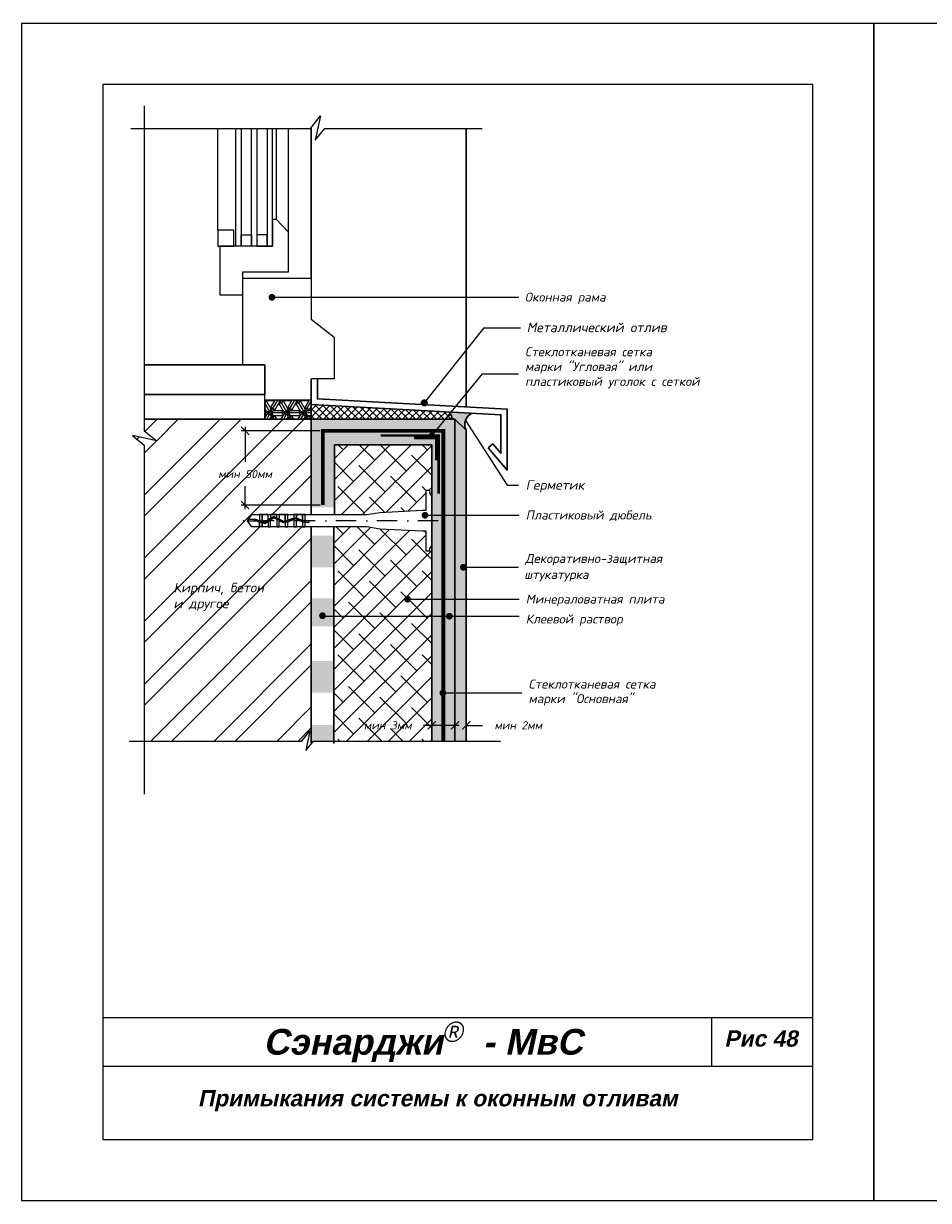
# Model space of a CAD drawing. Header units: inches. Extents: x 47 to 4151, y -1120 to 1902.
# Tile 38 of 93: x 1522 to 1745, y 275 to 565. Entities that reach past the tile are written whole.
import ezdxf

# ---------------------------------------------------------------- set-up
doc = ezdxf.new("R2010")
doc.units = ezdxf.units.IN
doc.header["$LTSCALE"] = 10
doc.header["$MEASUREMENT"] = 0
doc.linetypes.add('DASHDOT', pattern=[1, 0.5, -0.25, 0, -0.25])
doc.linetypes.add('HIDDEN', pattern=[0.375, 0.25, -0.125])
doc.layers.add('dim', color=160, linetype='Continuous', lineweight=15)
doc.layers.add('Layer1', color=108, linetype='Continuous', lineweight=30)
for name, color, linetype in [('DUBEL', 142, 'Continuous'), ('hatch', 240, 'Continuous'), ('ndp', 242, 'Continuous'), ('ramka', 248, 'Continuous'), ('wind', 82, 'Continuous')]:
    doc.layers.add(name, color=color, linetype=linetype)
doc.layers.add('list', color=5, linetype='Continuous', plot=False)
doc.styles.add('ndp', font='ARIALBD.TTF', dxfattribs={"oblique": 12})
doc.styles.add('style2', font='romans.shx', dxfattribs={"oblique": 12})
doc.dimstyles.new('1', dxfattribs={"dimtxt": 2, "dimasz": 2, "dimexe": 1, "dimexo": 0.7, "dimgap": 2, "dimtad": 0, "dimtih": 1, "dimtoh": 1, "dimdec": 4, "dimzin": 0, "dimdsep": 46, "dimtxsty": 'style2', "dimblk": 'ARCHTICK', "dimcen": 1.5, "dimdle": 1, "dimadec": 0, "dimazin": 0, "dimtfac": 1, "dimtdec": 4, "dimtofl": 0, "dimtmove": 0, "dimatfit": 2, "dimldrblk": 'DOTSMALL', "dimfxl": 1, "dimtolj": 1, "dimtzin": 0, "dimarcsym": 0})

# ---------------------------------------------------------------- blocks, each defined once
blk = doc.blocks.new('_ArchTick')
at = {"layer": 'DUBEL', "color": 0, "const_width": 0.15}
blk.add_lwpolyline([(-0.5, -0.5), (0.5, 0.5)], dxfattribs=at)
blk = doc.blocks.new('*D90')
at = {"layer": 'Defpoints', "color": 0}
for p in [(1622.93, 392.62), (1622.93, 391.68), (1628.66, 393.09)]:
    blk.add_point(p, dxfattribs=at)
at = {"layer": 'dim', "color": 0, "lineweight": -2}
for p, q in [((1622.93, 391.68), (1620.93, 391.68)), ((1622.93, 391.92), (1622.93, 390.68)), ((1629.66, 391.68), (1622.93, 391.68)), ((1628.66, 392.39), (1628.66, 390.68))]:
    blk.add_line(p, q, dxfattribs=at)
at = {"layer": 'dim', "color": 0, "lineweight": -2, "xscale": 2, "yscale": 2, "zscale": 2, "rotation": 180}
blk.add_blockref('_ArchTick', (1622.93, 391.68), dxfattribs=at)
at = {"layer": 'dim', "color": 0, "lineweight": -2, "xscale": 2, "yscale": 2, "zscale": 2}
blk.add_blockref('_ArchTick', (1628.66, 391.68), dxfattribs=at)
at = {"layer": 'dim', "color": 0, "insert": (1612.11, 391.68), "char_height": 2, "attachment_point": 5, "style": 'style2'}
blk.add_mtext('\\A1;{\\fRomanS|b0|i0|c204|p2;мин 3мм}', dxfattribs=at)
blk = doc.blocks.new('_DotSmall')
at = {"layer": 'DUBEL', "color": 0, "const_width": 0.5}
blk.add_lwpolyline([(-0.0625, 0, 1), (0.0625, 0, 1)], format="xyb", close=True, dxfattribs=at)
blk = doc.blocks.new('*D69')
at = {"layer": 'Defpoints', "color": 0}
for p in [(1628.66, 393.09), (1631.44, 393.19), (1631.44, 391.68)]:
    blk.add_point(p, dxfattribs=at)
at = {"layer": 'dim', "color": 0, "lineweight": -2}
for p, q in [((1628.66, 391.68), (1626.66, 391.68)), ((1628.66, 392.39), (1628.66, 390.68)), ((1631.44, 392.49), (1631.44, 390.68)), ((1631.44, 391.68), (1635.44, 391.68))]:
    blk.add_line(p, q, dxfattribs=at)
at = {"layer": 'dim', "color": 0, "lineweight": -2, "xscale": 2, "yscale": 2, "zscale": 2}
blk.add_blockref('_ArchTick', (1628.66, 391.68), dxfattribs=at)
at = {"layer": 'dim', "color": 0, "lineweight": -2, "xscale": 2, "yscale": 2, "zscale": 2, "rotation": 180}
blk.add_blockref('_ArchTick', (1631.44, 391.68), dxfattribs=at)
at = {"layer": 'dim', "color": 0, "insert": (1644.26, 391.68), "char_height": 2, "attachment_point": 5, "style": 'style2'}
blk.add_mtext('\\A1;{\\fRomanS|b0|i0|c204|p2;мин 2мм}', dxfattribs=at)
blk = doc.blocks.new('*D70')
at = {"layer": 'Defpoints', "color": 0}
for p in [(1576.95, 464.24), (1596.11, 464.24), (1596.11, 445.97)]:
    blk.add_point(p, dxfattribs=at)
at = {"layer": 'dim', "color": 0, "lineweight": -2}
for p, q in [((1595.41, 464.24), (1575.95, 464.24)), ((1576.95, 465.24), (1576.95, 456.62)), ((1576.95, 444.97), (1576.95, 450.61)), ((1595.41, 445.97), (1575.95, 445.97))]:
    blk.add_line(p, q, dxfattribs=at)
at = {"layer": 'dim', "color": 0, "lineweight": -2, "xscale": 2, "yscale": 2, "zscale": 2}
for p, rotation in [((1576.95, 464.24), 90), ((1576.95, 445.97), 270)]:
    blk.add_blockref('_ArchTick', p, dxfattribs=dict(at, rotation=rotation))
at = {"layer": 'dim', "color": 0, "insert": (1576.95, 453.62), "char_height": 2, "attachment_point": 5, "style": 'style2'}
blk.add_mtext('\\A1;{\\fRomanS|b0|i0|c204|p2;мин 50мм}', dxfattribs=at)

msp = doc.modelspace()

# ---------------------------------------------------------------- hatches: boundary and pattern name
at = {"layer": 'hatch'}
h = msp.add_hatch(dxfattribs=at)
h.set_pattern_fill('ESCHER', color=256, scale=3.5, style=0)
h.set_pattern_definition([(60, (134.157, 912.404), (-4.2, -9e-10), [3.85, -0.35]), (180, (134.157, 912.404), (2.1, -3.637307), [3.85, -0.35]), (300, (134.157, 912.404), (4.2, -9e-10), [3.85, -0.35]), (60, (134.507, 912.404), (-4.2, -9e-10), [0.7, -3.5]), (300, (134.507, 912.404), (4.2, -9e-10), [0.7, -3.5]), (60, (133.982, 912.707), (-4.2, -9e-10), [0.7, -3.5]), (180, (133.982, 912.707), (2.1, -3.637307), [0.7, -3.5]), (300, (133.982, 912.101), (4.2, -9e-10), [0.7, -3.5]), (180, (133.982, 912.101), (2.1, -3.637307), [0.7, -3.5]), (60, (132.757, 912.404), (-4.2, -9e-10), [0.7, -3.5]), (300, (132.757, 912.404), (4.2, -9e-10), [0.7, -3.5]), (60, (134.857, 911.1916), (-4.2, -9e-10), [0.7, -3.5]), (180, (134.857, 911.1916), (2.1, -3.637307), [0.7, -3.5]), (300, (134.857, 913.6165), (4.2, -9e-10), [0.7, -3.5]), (180, (134.857, 913.6165), (2.1, -3.637307), [0.7, -3.5]), (0, (134.857, 913.0102), (-2.1, 3.637307), [2.45, -1.75]), (0, (134.857, 911.7978), (-2.1, 3.637307), [2.45, -1.75]), (120, (134.332, 913.3133), (-4.2, 9e-10), [2.45, -1.75]), (120, (133.282, 912.707), (-4.2, 9e-10), [2.45, -1.75]), (240, (133.282, 912.101), (2.1, -3.637307), [2.45, -1.75]), (240, (134.332, 911.4947), (2.1, -3.637307), [2.45, -1.75])])
h.paths.add_polyline_path([(1593.248029, 467.099259), (1593.248029, 471.829368), (1584.806805, 471.829368), (1581.771136, 471.829368), (1581.771136, 467.099259)])
h = msp.add_hatch(dxfattribs=at)
h.set_pattern_fill('ANSI37', color=256, scale=10, style=0)
h.set_pattern_definition([(45, (134.1568, 912.404), (-0.8838835, 0.8838835), []), (135, (134.1568, 912.404), (-0.8838835, -0.8838835), [])])
h.paths.add_polyline_path([(1627.85537, 467.099259, 0.284885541), (1627.098308, 468.896867), (1593.248029, 470.698627), (1593.248029, 467.099259)])
h = msp.add_hatch(dxfattribs=at)
h.set_pattern_fill('ANSI32', color=256, scale=29.327494, style=0)
h.set_pattern_definition([(45, (134.157, 912.404), (-7.77663, 7.77663), []), (45, (139.341, 912.404), (-7.77663, 7.77663), [])])
h.paths.add_polyline_path([(1593.248029, 440.59964), (1591.710695, 440.59964), (1591.082333, 440.59964), (1589.592113, 440.59964), (1588.963752, 440.59964), (1587.473532, 440.59964), (1586.84517, 440.59964), (1585.35495, 440.59964), (1584.726588, 440.59964), (1583.236368, 440.59964), (1582.608007, 440.59964), (1581.117787, 440.59964), (1580.489425, 440.59964), (1578.613145, 440.59964), (1577.530393, 442.101831), (1577.760231, 442.420705), (1578.613145, 443.604023), (1580.489425, 443.604023), (1582.608007, 443.604023), (1583.236368, 443.604023), (1584.726588, 443.604023), (1585.35495, 443.604023), (1587.473532, 443.604023), (1588.963752, 443.604023), (1591.082333, 443.604023), (1591.710695, 443.604023), (1593.248029, 443.604023), (1593.248029, 460.806721), (1593.248029, 467.099259), (1576.36558, 467.099259), (1552.086476, 467.099259), (1552.086476, 464.237378), (1555.201149, 461.782646), (1549.200137, 463.094807), (1552.086476, 460.722826), (1552.086476, 387.815063), (1590.951257, 387.815063), (1592.930741, 390.32672), (1591.872621, 385.487533), (1593.248029, 387.161196)])
h.paths.add_polyline_path([(1568.670226, 455.124291), (1585.23588, 455.124291), (1585.23588, 452.105895), (1568.670226, 452.105895)], flags=24)
h.paths.add_polyline_path([(1558.862227, 419.287925), (1575.900105, 419.038575), (1576.648155, 422.557874), (1559.610277, 422.807224)], flags=24)
h.paths.add_polyline_path([(1558.625152, 423.050106), (1587.449889, 422.717639), (1588.44729, 427.410038), (1559.622553, 427.742505)], flags=24)
h = msp.add_hatch(dxfattribs=at)
h.set_pattern_fill('DOTS', color=256, scale=7, style=0)
h.set_pattern_definition([(0, (134.15683, 912.404), (0.21875, 0.4375), [0, -0.4375])])
h.paths.add_polyline_path([(1628.656529, 467.099259), (1593.248029, 467.099259), (1593.248029, 460.806721), (1593.248029, 445.410294), (1598.972306, 445.410294), (1598.972306, 460.806721), (1622.932252, 460.806721), (1622.932252, 442.206338), (1622.932252, 387.815063), (1628.656529, 387.815063)])
h.paths.add_polyline_path([(1624.247673, 457.175941), (1623.918818, 457.175941), (1623.918818, 462.361548), (1618.73321, 462.361548), (1618.73321, 462.690404), (1624.247673, 462.690404)], flags=16)
msp.add_hatch(color=256, dxfattribs=at).paths.add_polyline_path([(1632.846843, 468.590887), (1627.728179, 468.86334), (1627.469934, 468.546823, -0.2114126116), (1627.85537, 467.099259), (1628.656529, 467.099259), (1631.44299, 464.407292, -0.4364070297)])
h = msp.add_hatch(dxfattribs=at)
h.set_pattern_fill('AR-CONC', color=256, scale=0.293275, style=0)
h.set_pattern_definition([(50, (134.1568, 912.404), (2.1035444, -0.1840363), [0.2199562, -2.4195183]), (355, (134.1568, 912.404), (-0.406923, 2.205991), [0.175965, -1.9356146]), (100.4514, (134.3321, 912.3887), (1.696623, 2.0219534), [0.186934, -2.056274]), (46.1842, (134.1568, 912.9906), (3.1299506, -0.485426), [0.329934, -3.6292774]), (96.6356, (134.4177, 912.95), (2.7411315, 2.8568436), [0.280401, -3.0844107]), (351.1842, (134.1568, 912.9906), (2.741129, 2.856846), [0.2639474, -2.903422]), (21, (134.4501, 912.844), (1.7505788, -1.1807803), [0.2199562, -2.4195183]), (326, (134.45, 912.844), (0.713583, 2.1266834), [0.175965, -1.9356146]), (71.4514, (134.596, 912.7455), (2.4641624, 0.945901), [0.186934, -2.056274]), (37.5, (134.1568, 912.404), (0.0356618, 0.97629425), [0, -1.9121526, 0, -1.9649421, 0, -1.9429465]), (7.5, (134.1568, 912.404), (0.771517, 1.1567107), [0, -1.1203103, 0, -1.8681614, 0, -0.7405192]), (327.5, (133.5028, 912.404), (1.56556743, -0.0661478), [0, -0.7331874, 0, -2.2875445, 0, -3.0353956]), (317.5, (133.2095, 912.404), (1.7103389, 0.2935828), [0, -0.9531436, 0, -1.5191642, 0, -2.1555708])])
h.paths.add_polyline_path([(1628.656529, 387.815063), (1631.44299, 387.815063), (1631.44299, 464.407292), (1628.656529, 467.099259)])
at = {"layer": 'hatch', "lineweight": -2}
h = msp.add_hatch(dxfattribs=at)
h.set_pattern_fill('ANSI38', color=1, scale=29.327494, style=0)
h.set_pattern_definition([(45, (-415.641, -1.8365), (-2.592209, 2.592209), []), (135, (-415.641, -1.8365), (-7.776626, 2.592209), [9.164842, -5.498905])])
h.paths.add_polyline_path([(1622.932252, 460.806721), (1598.972306, 460.806721), (1598.972306, 443.604023), (1606.960936, 443.604023), (1610.156395, 444.148788), (1620.685098, 444.698222), (1621.601238, 444.698222), (1621.601238, 449.624219), (1622.424457, 449.624219), (1622.424457, 448.945533), (1622.932252, 448.105132)])
h.paths.add_polyline_path([(1622.932252, 436.098531), (1622.424457, 435.25813), (1622.424457, 434.579444), (1621.601238, 434.579444), (1621.601238, 439.505441), (1620.685098, 439.505441), (1610.156395, 440.054874), (1606.960936, 440.59964), (1598.797772, 440.59964), (1598.797772, 387.815063), (1622.932252, 387.815063), (1622.932252, 422.745677), (1617.400806, 422.745677, -1), (1616.570609, 422.745677, -1), (1617.400806, 422.745677), (1622.932252, 422.745677)])
h.paths.add_polyline_path([(1605.793011, 393.189708), (1620.432252, 393.189708), (1620.432252, 390.171311), (1605.793011, 390.171311)], flags=24)
h = msp.add_hatch(dxfattribs=at)
h.set_pattern_fill('DOTS', color=1, scale=7, angle=180, style=0)
h.set_pattern_definition([(180, (-415.64094, -1.83652), (-0.21875, -0.4375), [0, -0.4375])])
h.paths.add_polyline_path([(1598.797772, 438.398812), (1593.248029, 438.398812), (1593.248029, 430.596169), (1598.797772, 430.596169)])
h.paths.add_polyline_path([(1598.797772, 422.974984), (1593.248029, 422.974984), (1593.248029, 416.079623), (1598.797772, 416.079623)])
h.paths.add_polyline_path([(1598.797772, 407.551156), (1593.248029, 407.551156), (1593.248029, 399.748513), (1598.797772, 399.748513)])
h.paths.add_polyline_path([(1598.797772, 391.759468), (1593.248029, 391.759468), (1593.248029, 387.161196), (1593.785375, 387.815063), (1598.797772, 387.815063)])
at = {"layer": 'Layer1'}
msp.add_hatch(color=256, dxfattribs=at).paths.add_polyline_path([(1624.247673, 457.175941), (1623.918818, 457.175941), (1623.918818, 462.361548), (1618.73321, 462.361548), (1618.73321, 462.690404), (1624.247673, 462.690404)])

# ---------------------------------------------------------------- linework, layer by layer
at = {"layer": 'DUBEL', "linetype": 'DASHDOT'}
msp.add_line((1624.506978, 442.101831), (1574.052775, 442.101831), dxfattribs=at)
at = {"layer": 'DUBEL', "linetype": 'HIDDEN', "const_width": 0.945982}
msp.add_lwpolyline([(1596.105247, 445.965569), (1596.105247, 464.237121), (1625.79439, 464.237121), (1625.79439, 387.815063)], dxfattribs=at)
at = {"layer": 'DUBEL'}
msp.add_lwpolyline([(1620.685098, 444.698222), (1621.601238, 444.698222), (1621.601238, 449.624219), (1622.424457, 449.624219), (1622.424457, 448.945533), (1622.932252, 448.105132), (1622.932252, 436.098531), (1622.424457, 435.25813), (1622.424457, 434.579444), (1621.601238, 434.579444), (1621.601238, 439.505441), (1620.685098, 439.505441), (1610.156395, 440.054874), (1606.960936, 440.59964), (1591.710695, 440.59964), (1591.710695, 441.767274), (1592.751269, 441.767274), (1592.751269, 442.086147), (1591.710695, 442.086147), (1591.710695, 441.767274), (1591.710695, 443.604023), (1591.082333, 443.604023), (1591.082333, 442.149973), (1591.224739, 442.086147), (1591.710695, 442.101831), (1591.710695, 441.767274), (1591.156549, 441.767274), (1591.082333, 441.800537), (1591.082333, 440.59964), (1591.710695, 440.59964), (1589.592113, 440.59964), (1589.592113, 442.468447), (1591.082333, 441.800537), (1589.379592, 442.563698), (1588.963752, 442.411238), (1588.963752, 440.59964), (1589.592113, 440.59964), (1587.473532, 440.59964), (1587.473532, 441.864876), (1588.963752, 442.411238), (1586.84517, 441.634499), (1586.84517, 440.59964), (1587.473532, 440.59964), (1585.35495, 440.59964), (1585.35495, 442.101831), (1586.58334, 441.538503), (1584.726588, 442.478887), (1584.726588, 440.59964), (1585.35495, 440.59964), (1583.236368, 440.59964), (1583.236368, 442.101831), (1583.236368, 442.321109), (1584.04667, 442.823243), (1584.726588, 442.478887), (1584.04667, 442.823243), (1582.608007, 441.931721), (1582.608007, 440.59964), (1583.236368, 440.59964), (1581.117787, 440.59964), (1581.117787, 441.637532), (1581.805366, 441.434335), (1582.608007, 441.931721), (1581.805366, 441.434335), (1581.117787, 441.637532), (1581.117787, 440.59964), (1580.489425, 440.59964), (1580.489425, 441.823229), (1581.117787, 441.637532), (1580.489425, 441.823229), (1580.489425, 440.59964), (1578.613145, 440.59964), (1577.530393, 442.101831), (1579.546689, 442.101831), (1580.489425, 441.823229), (1580.489425, 442.101831), (1579.59282, 442.420705), (1577.760231, 442.420705), (1577.530393, 442.101831), (1578.613145, 443.604023), (1580.489425, 443.604023), (1580.489425, 442.155735), (1581.117787, 441.970039), (1581.117787, 443.604023), (1581.117787, 442.101831), (1581.117787, 441.970039), (1581.758788, 441.780606), (1582.608007, 442.306857), (1582.608007, 443.604023), (1580.489425, 443.604023), (1583.236368, 443.604023), (1583.236368, 442.696245), (1582.608007, 442.306857), (1584.030955, 443.188641), (1584.726588, 442.836325), (1584.726588, 443.604023), (1583.236368, 443.604023), (1585.35495, 443.604023), (1585.35495, 442.518081), (1584.726588, 442.836325), (1586.603737, 441.885611), (1587.473532, 442.204505), (1587.473532, 443.604023), (1585.35495, 443.604023), (1586.84517, 443.604023), (1586.84517, 442.101831), (1586.84517, 441.974128), (1586.84517, 443.604023), (1588.963752, 443.604023), (1588.963752, 442.750867), (1587.473532, 442.204505), (1589.391628, 442.907739), (1589.592113, 442.817883), (1589.592113, 443.604023), (1589.592113, 442.817883), (1591.082333, 442.149973), (1591.082333, 443.604023), (1588.963752, 443.604023), (1591.710695, 443.604023), (1606.960936, 443.604023), (1610.156395, 444.148788), (1620.685098, 444.698222)], close=True, dxfattribs=at)
at = {"layer": 'hatch'}
for points in [[(1552.086476, 544.312065), (1552.086476, 464.237378), (1555.201149, 461.782646), (1549.200137, 463.094807), (1552.086476, 460.722826), (1552.086476, 374.693049)], [(1548.812268, 538.761646), (1593.078437, 538.761646), (1595.533169, 541.87632), (1594.221008, 535.875307), (1596.592989, 538.761646), (1635.392041, 538.761646)], [(1548.40917, 387.815063), (1590.951257, 387.815063), (1592.930741, 390.32672), (1591.872621, 385.487533), (1593.785375, 387.815063), (1639.922505, 387.815063)]]:
    msp.add_lwpolyline(points, dxfattribs=at)
at = {"layer": 'Layer1', "color": 240}
for p, q in [((1593.248029, 501.878223), (1593.248029, 538.976833)), ((1631.44299, 470.15587), (1631.44299, 538.761646))]:
    msp.add_line(p, q, dxfattribs=at)
at = {"layer": 'Layer1'}
for p, q in [((1581.771136, 471.829368), (1581.771136, 467.099259)), ((1593.248029, 471.829368), (1593.248029, 467.099259)), ((1552.086476, 467.099259), (1576.36558, 467.099259)), ((1593.248029, 467.099259), (1576.36558, 467.099259)), ((1593.248029, 467.099259), (1593.248029, 460.806721)), ((1628.656529, 467.099259), (1631.44299, 464.407292)), ((1593.248029, 443.604023), (1593.248029, 460.806721)), ((1598.972306, 460.806721), (1598.972306, 443.62361)), ((1622.932252, 442.206338), (1622.932252, 387.815063)), ((1593.248029, 387.161196), (1593.248029, 440.59964)), ((1598.797772, 387.197231), (1598.797772, 440.635676))]:
    msp.add_line(p, q, dxfattribs=at)
for points in [[(1552.086476, 473.219202), (1581.771136, 473.219202), (1581.771136, 480.489188), (1552.086476, 480.489188)], [(1593.248029, 477.043208), (1593.248029, 470.698627), (1639.994428, 468.21044), (1639.994428, 458.71388), (1638.0258, 461.020187)], [(1594.767965, 477.043208), (1594.767965, 472.107985), (1641.514364, 469.619798), (1641.514364, 454.592094), (1636.869748, 460.033399)], [(1593.248029, 467.099259), (1628.656529, 467.099259), (1628.656529, 387.815063)], [(1631.44299, 464.407292), (1631.44299, 464.407292), (1631.44299, 387.815063)], [(1598.972306, 460.806721), (1622.932252, 460.806721), (1622.932252, 442.206338)], [(1638.0258, 461.020187), (1636.869748, 460.033399)]]:
    msp.add_lwpolyline(points, dxfattribs=at)
at = {"layer": 'Layer1', "linetype": 'HIDDEN'}
msp.add_lwpolyline([(1624.654019, 448.80276, 0.604796, 0.604796, 0), (1624.654019, 463.09675, 0.604796, 0.604796, 0), (1610.36003, 463.09675, 0.604796, 0.604796, 0)], format="xyseb", dxfattribs=at)
at = {"layer": 'Layer1'}
msp.add_lwpolyline([(1624.247673, 457.175941), (1623.918818, 457.175941), (1623.918818, 462.361548), (1618.73321, 462.361548), (1618.73321, 462.690404), (1624.247673, 462.690404)], close=True, dxfattribs=at)
for centre, radius, start, end in [((1626.027385, 467.387626), 1.85059, 351.03540896, 54.64135452), ((1634.085092, 465.848042), 3.009396, 114.29665743, 208.60383637)]:
    msp.add_arc(centre, radius, start, end, dxfattribs=at)
at = {"layer": 'list'}
for points in [[(1521.85376, 274.608368), (1731.85376, 274.608368), (1731.85376, 564.608368), (1521.85376, 564.608368)], [(1731.85376, 274.608368), (1941.85376, 274.608368), (1941.85376, 564.608368), (1731.85376, 564.608368)]]:
    msp.add_lwpolyline(points, close=True, dxfattribs=at)
at = {"layer": 'ndp'}
for p, q in [((1583.548594, 497.154479), (1644.401151, 497.154479)), ((1635.76999, 489.615149), (1621.103126, 471.127905)), ((1635.76999, 489.615149), (1644.831918, 489.615149)), ((1622.931822, 462.984698), (1635.450383, 478.328038)), ((1635.450383, 478.328038), (1644.291157, 478.328038)), ((1631.232041, 466.805415), (1641.497709, 450.846347)), ((1641.497709, 450.846347), (1644.332942, 450.846347)), ((1621.271618, 443.445555), (1644.450071, 443.445555)), ((1631.465621, 430.628977), (1644.331507, 430.628977)), ((1616.971341, 422.745677), (1644.450071, 422.745677)), ((1596.284263, 418.57521), (1644.450071, 418.57521)), ((1625.686562, 399.680089), (1645.14731, 399.680089))]:
    msp.add_line(p, q, dxfattribs=at)
for points, const_width in [([(1583.133495, 497.154479, 1), (1583.963692, 497.154479, 1)], 0.830198), ([(1620.663213, 471.127905, 1), (1621.543038, 471.127905, 1)], 0.879825), ([(1622.516723, 462.984698, 1), (1623.34692, 462.984698, 1)], 0.830198), ([(1620.856519, 443.445555, 1), (1621.686716, 443.445555, 1)], 0.830198), ([(1630.3059, 430.628977, 1), (1631.136098, 430.628977, 1)], 0.830198), ([(1616.570609, 422.745677, 1), (1617.400806, 422.745677, 1)], 0.830198), ([(1595.603857, 418.684928, 1), (1596.434055, 418.684928, 1)], 0.830198), ([(1626.848267, 418.56965, 1), (1627.678465, 418.56965, 1)], 0.830198), ([(1625.271463, 399.680089, 1), (1626.101661, 399.680089, 1)], 0.830198)]:
    msp.add_lwpolyline(points, format="xyb", close=True, dxfattribs=dict(at, const_width=const_width))
at = {"layer": 'ramka'}
for p, q in [((1716.85376, 319.608368), (1541.85376, 319.608368)), ((1691.85376, 319.608368), (1691.85376, 307.608368)), ((1716.85376, 307.608368), (1541.85376, 307.608368))]:
    msp.add_line(p, q, dxfattribs=at)
msp.add_lwpolyline([(1541.85376, 289.608368), (1716.85376, 289.608368), (1716.85376, 549.608368), (1541.85376, 549.608368)], close=True, dxfattribs=at)
at = {"layer": 'wind', "color": 240}
for p, q in [((1570.229182, 513.678412), (1570.229182, 538.761646)), ((1584.677809, 516.31984), (1584.677809, 538.761646)), ((1587.620546, 513.181682), (1587.620546, 538.761646))]:
    msp.add_line(p, q, dxfattribs=at)
at = {"layer": 'wind'}
for p, q in [((1574.652309, 509.7642), (1574.652309, 538.761646)), ((1575.976951, 538.761646), (1575.976951, 509.7642)), ((1578.517, 509.7642), (1578.517, 538.761646)), ((1579.841643, 538.761646), (1579.841643, 509.7642)), ((1582.381691, 538.761646), (1582.381691, 509.7642)), ((1583.706334, 509.7642), (1583.706334, 538.761646)), ((1575.976951, 509.7642), (1574.652309, 509.7642)), ((1579.841643, 509.7642), (1578.517, 509.7642)), ((1582.381691, 509.7642), (1583.706334, 509.7642))]:
    msp.add_line(p, q, dxfattribs=at)
for points in [[(1570.738097, 497.774659), (1576.36558, 497.774659), (1576.36558, 497.774659), (1576.36558, 503.402142), (1581.993063, 503.402142), (1587.620546, 503.402142), (1587.620546, 513.181682), (1584.677809, 516.31984), (1583.706334, 516.31984), (1583.706334, 509.7642), (1570.738097, 509.7642)], [(1574.143394, 509.7642), (1574.143394, 513.678412), (1570.229182, 513.678412), (1570.229182, 509.7642)], [(1578.517, 512.581929), (1578.517, 509.7642), (1575.976951, 509.7642), (1575.976951, 512.581929)], [(1579.841643, 512.581929), (1579.841643, 509.7642), (1582.381691, 509.7642), (1582.381691, 512.581929)]]:
    msp.add_lwpolyline(points, close=True, dxfattribs=at)
msp.add_lwpolyline([(1576.36558, 480.489188), (1576.36558, 501.878223), (1593.248029, 501.878223), (1593.248029, 491.793311), (1598.926435, 487.363482), (1598.926435, 477.043208), (1593.248029, 477.043208), (1593.248029, 471.829368), (1584.806805, 471.829368), (1581.771136, 471.829368), (1581.771136, 480.489188), (1576.36558, 480.489188)], dxfattribs=at)

# ---------------------------------------------------------------- texts
at = {"layer": 'ndp', "oblique": 12}
for s, height, style, p in [('Оконная рама', 2.21386006, 'style2', (1645.874485, 496.106514)), ('Металлический отлив', 2.34619952, 'style2', (1646.333124, 488.560025)), ('Стеклотканевая сетка', 2.21386006, 'style2', (1645.94512, 482.620494)), ('марки "Угловая" или', 2.21386006, 'style2', (1645.94512, 478.969868)), ('пластиковый уголок с сеткой', 2.21386006, 'style2', (1645.94512, 475.319242)), ('Герметик', 2.3461995, 'style2', (1646.085775, 449.73333)), ('Пластиковый дюбель', 2.21386006, 'style2', (1646.104034, 442.395319)), ('Декоративно-защитная', 2.21386006, 'style2', (1645.98547, 431.689582)), ('штукатурка', 2.2138601, 'style2', (1645.716312, 427.73148)), ('Кирпич, бетон', 2.34619952, 'style2', (1559.29279, 424.448006)), ('Минераловатная плита', 2.21386006, 'style2', (1646.104034, 421.695441)), ('и другое', 2.3461995, 'style2', (1559.29279, 420.531866)), ('Клеевой раствор', 2.21386006, 'style2', (1646.104034, 416.784052)), ('Стеклотканевая сетка', 2.21386006, 'style2', (1646.801273, 400.740693)), ('марки "Основная"', 2.21386006, 'style2', (1646.801273, 397.156349)), ('Сэнарджи    - МвС', 6.33260053, 'ndp', (1581.430429, 310.532706)), ('Рис 48', 4, 'ndp', (1695.05714, 312.510419)), ('Примыкания системы к оконным отливам', 4, 'ndp', (1565.298186, 297.794346))]:
    msp.add_text(s, height=height, dxfattribs=dict(at, style=style)).set_placement(p)
at = {"layer": 'ndp', "insert": (1625.493232, 318.67179), "char_height": 5, "attachment_point": 1, "style": 'style2'}
msp.add_mtext('{\\fCentury Gothic|b0|i0|c204|p32;®}', dxfattribs=at)

# ---------------------------------------------------------------- dimensions: what is measured, and where the dimension line sits
at = {"layer": 'dim'}
dim = msp.add_linear_dim(base=(1576.953053, 464.237121), p1=(1596.105247, 445.965569), p2=(1596.105247, 464.237121), angle=90, text='{\\fRomanS|b0|i0|c204|p2;мин 50мм}', dimstyle='1', dxfattribs=at)
dim.commit()
dim.dimension.update_dxf_attribs({"geometry": '*D70', "text_midpoint": (1576.953053, 453.615093), "dimtype": 160})
for base, p2, text, picture, middle in [((1622.932252, 391.68051), (1622.932252, 392.622942), '{\\fRomanS|b0|i0|c204|p2;мин 3мм}', '*D90', (1612.112631, 391.68051)), ((1631.44299, 391.68051), (1631.44299, 393.187583), '{\\fRomanS|b0|i0|c204|p2;мин 2мм}', '*D69', (1644.262611, 391.68051))]:
    dim = msp.add_linear_dim(base=base, p1=(1628.656529, 393.093391), p2=p2, text=text, dimstyle='1', dxfattribs=at)
    dim.commit()
    dim.dimension.update_dxf_attribs({"geometry": picture, "text_midpoint": middle})

doc.saveas('drawing.dxf')
